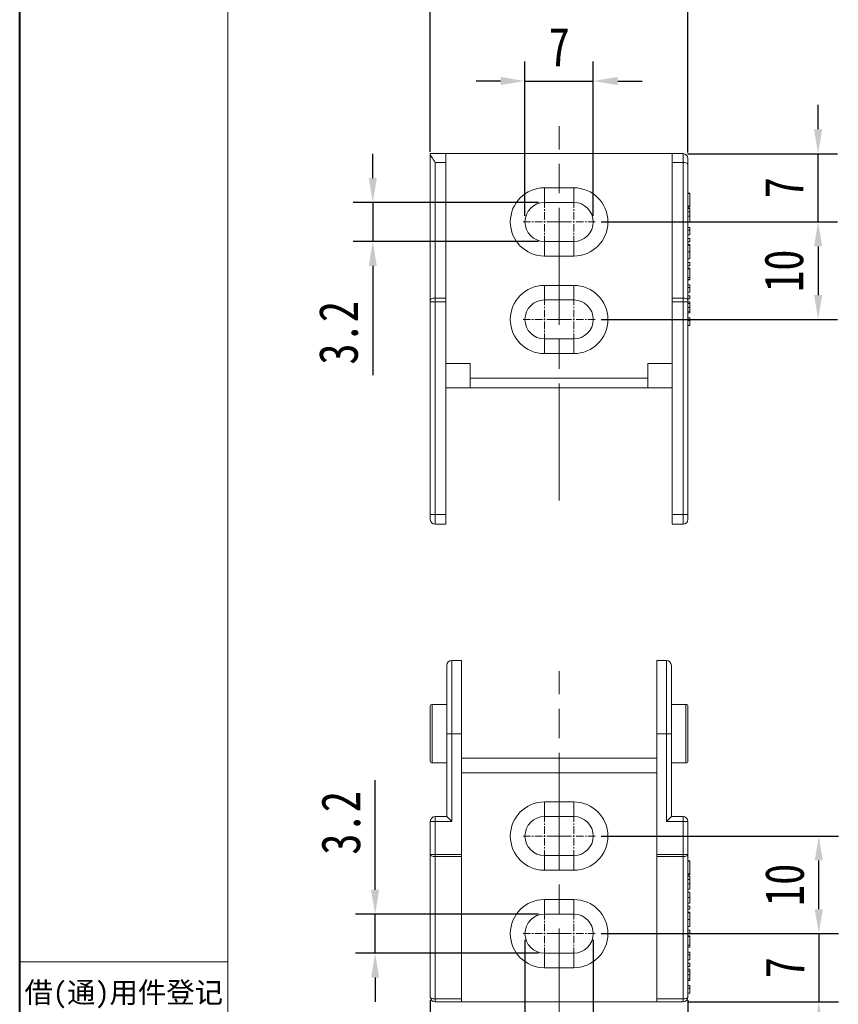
# Model space of a CAD drawing. Header units: millimetres. Extents: x 3188 to 3546, y -304 to -51.
# Tile 4 of 27: x 3188 to 3271, y -216 to -115. Entities that reach past the tile are written whole.
import ezdxf

# ---------------------------------------------------------------- set-up
doc = ezdxf.new("R2010")
doc.units = ezdxf.units.MM
doc.linetypes.add('ACAD_ISO08W100', pattern=[36, 24, -3, 6, -3])
doc.linetypes.add('CENTER', pattern=[0.6, 0.375, -0.075, 0.075, -0.075])
doc.layers.add('中心线', color=1, linetype='CENTER', lineweight=25)
doc.styles.get("Standard").update_dxf_attribs({"font": '仿宋_GB2312.ttf', "width": 0.8})
doc.styles.add('样式 3.5', font='仿宋_GB2312.ttf')
doc.dimstyles.new('副本ISO-10', dxfattribs={"dimtxt": 4, "dimasz": 2.5, "dimexe": 2, "dimexo": 0.625, "dimgap": 1.5, "dimtad": 1, "dimdsep": 46, "dimtxsty": 'Standard', "dimcen": 2.5, "dimadec": 0, "dimazin": 0, "dimtfac": 1, "dimtmove": 0, "dimatfit": 3, "dimfxl": 0, "dimarcsym": 0})

# ---------------------------------------------------------------- blocks, each defined once
blk = doc.blocks.new('*D208')
at = {"color": 0, "lineweight": -2}
for p, q in [((3239.33, -134.75), (3239.33, -118.93)), ((3246.33, -134.75), (3246.33, -118.93)), ((3236.83, -120.93), (3234.33, -120.93)), ((3239.33, -120.93), (3246.33, -120.93)), ((3248.83, -120.93), (3251.33, -120.93))]:
    blk.add_line(p, q, dxfattribs=at)
at = {"color": 0, "lineweight": 9}
for points in [[(3236.83, -120.51), (3236.83, -121.34), (3239.33, -120.93)], [(3248.83, -120.51), (3248.83, -121.34), (3246.33, -120.93)]]:
    blk.add_solid(points, dxfattribs=at)
at = {"layer": 'Defpoints', "color": 0, "lineweight": 9}
for p in [(3246.33, -120.93), (3239.33, -135.38), (3246.33, -135.38)]:
    blk.add_point(p, dxfattribs=at)
at = {"color": 0, "lineweight": 9, "insert": (3242.83, -117.43), "char_height": 4, "attachment_point": 5}
blk.add_mtext('7', dxfattribs=at)
blk = doc.blocks.new('*D209')
at = {"color": 0, "lineweight": -2}
for p, q in [((3229.63, -128.2), (3229.63, -109.51)), ((3256.03, -128.25), (3256.03, -109.51)), ((3232.13, -111.51), (3253.53, -111.51))]:
    blk.add_line(p, q, dxfattribs=at)
at = {"color": 0, "lineweight": 9}
for points in [[(3232.13, -111.09), (3232.13, -111.93), (3229.63, -111.51)], [(3253.53, -111.09), (3253.53, -111.93), (3256.03, -111.51)]]:
    blk.add_solid(points, dxfattribs=at)
at = {"layer": 'Defpoints', "color": 0, "lineweight": 9}
for p in [(3256.03, -111.51), (3229.63, -128.83), (3256.03, -128.88)]:
    blk.add_point(p, dxfattribs=at)
at = {"color": 0, "lineweight": 9, "insert": (3242.83, -108.01), "char_height": 4, "attachment_point": 5}
blk.add_mtext('27', dxfattribs=at)
blk = doc.blocks.new('*D210')
at = {"color": 0, "lineweight": -2}
for p, q in [((3239.33, -208.96), (3239.33, -229.76)), ((3246.33, -208.96), (3246.33, -229.76)), ((3236.83, -227.76), (3234.33, -227.76)), ((3239.33, -227.76), (3246.33, -227.76)), ((3248.83, -227.76), (3251.33, -227.76))]:
    blk.add_line(p, q, dxfattribs=at)
at = {"color": 0, "lineweight": 9}
for points in [[(3236.83, -227.34), (3236.83, -228.18), (3239.33, -227.76)], [(3248.83, -227.34), (3248.83, -228.18), (3246.33, -227.76)]]:
    blk.add_solid(points, dxfattribs=at)
at = {"layer": 'Defpoints', "color": 0, "lineweight": 9}
for p in [(3239.33, -208.34), (3246.33, -208.34), (3246.33, -227.76)]:
    blk.add_point(p, dxfattribs=at)
at = {"color": 0, "lineweight": 9, "insert": (3242.83, -224.26), "char_height": 4, "attachment_point": 5}
blk.add_mtext('7', dxfattribs=at)
blk = doc.blocks.new('*D211')
at = {"color": 0, "lineweight": -2}
for p, q in [((3229.63, -215.15), (3229.63, -242.04)), ((3256.03, -215.15), (3256.03, -242.04)), ((3232.13, -240.04), (3253.53, -240.04))]:
    blk.add_line(p, q, dxfattribs=at)
at = {"color": 0, "lineweight": 9}
for points in [[(3232.13, -239.62), (3232.13, -240.45), (3229.63, -240.04)], [(3253.53, -239.62), (3253.53, -240.45), (3256.03, -240.04)]]:
    blk.add_solid(points, dxfattribs=at)
at = {"layer": 'Defpoints', "color": 0, "lineweight": 9}
for p in [(3229.63, -214.52), (3256.03, -214.52), (3256.03, -240.04)]:
    blk.add_point(p, dxfattribs=at)
at = {"color": 0, "lineweight": 9, "insert": (3242.83, -236.54), "char_height": 4, "attachment_point": 5}
blk.add_mtext('27', dxfattribs=at)
blk = doc.blocks.new('*D212')
at = {"color": 0, "lineweight": -2}
for p, q in [((3247.15, -135.38), (3271.37, -135.38)), ((3269.37, -137.88), (3269.37, -142.88)), ((3247.15, -145.38), (3271.37, -145.38))]:
    blk.add_line(p, q, dxfattribs=at)
at = {"color": 0, "lineweight": 9}
for points in [[(3268.95, -137.88), (3269.79, -137.88), (3269.37, -135.38)], [(3268.95, -142.88), (3269.79, -142.88), (3269.37, -145.38)]]:
    blk.add_solid(points, dxfattribs=at)
at = {"layer": 'Defpoints', "color": 0, "lineweight": 9}
for p in [(3246.53, -135.38), (3246.53, -145.38), (3269.37, -145.38)]:
    blk.add_point(p, dxfattribs=at)
at = {"color": 0, "lineweight": 9, "insert": (3265.87, -140.38), "char_height": 4, "attachment_point": 5, "rotation": 90}
blk.add_mtext('10', dxfattribs=at)
blk = doc.blocks.new('*D213')
at = {"color": 0, "lineweight": -2}
for p, q in [((3269.37, -125.88), (3269.37, -123.38)), ((3255.98, -128.38), (3271.37, -128.38)), ((3269.37, -135.38), (3269.37, -128.38)), ((3247.15, -135.38), (3271.37, -135.38)), ((3269.37, -137.88), (3269.37, -140.38))]:
    blk.add_line(p, q, dxfattribs=at)
at = {"color": 0, "lineweight": 9}
for points in [[(3268.95, -125.88), (3269.79, -125.88), (3269.37, -128.38)], [(3268.95, -137.88), (3269.79, -137.88), (3269.37, -135.38)]]:
    blk.add_solid(points, dxfattribs=at)
at = {"layer": 'Defpoints', "color": 0, "lineweight": 9}
for p in [(3255.35, -128.38), (3269.37, -128.38), (3246.53, -135.38)]:
    blk.add_point(p, dxfattribs=at)
at = {"color": 0, "lineweight": 9, "insert": (3265.87, -131.88), "char_height": 4, "attachment_point": 5, "rotation": 90}
blk.add_mtext('7', dxfattribs=at)
blk = doc.blocks.new('*D214')
at = {"color": 0, "lineweight": -2}
for p, q in [((3247.15, -198.34), (3271.44, -198.34)), ((3269.44, -205.84), (3269.44, -200.84)), ((3247.15, -208.34), (3271.44, -208.34))]:
    blk.add_line(p, q, dxfattribs=at)
at = {"color": 0, "lineweight": 9}
for points in [[(3269.02, -200.84), (3269.85, -200.84), (3269.44, -198.34)], [(3269.02, -205.84), (3269.85, -205.84), (3269.44, -208.34)]]:
    blk.add_solid(points, dxfattribs=at)
at = {"layer": 'Defpoints', "color": 0, "lineweight": 9}
for p in [(3246.53, -198.34), (3269.44, -198.34), (3246.53, -208.34)]:
    blk.add_point(p, dxfattribs=at)
at = {"color": 0, "lineweight": 9, "insert": (3265.94, -203.34), "char_height": 4, "attachment_point": 5, "rotation": 90}
blk.add_mtext('10', dxfattribs=at)
blk = doc.blocks.new('*D215')
at = {"color": 0, "lineweight": -2}
for p, q in [((3269.44, -205.84), (3269.44, -203.34)), ((3247.15, -208.34), (3271.44, -208.34)), ((3269.44, -208.34), (3269.44, -215.34)), ((3256.03, -215.34), (3271.44, -215.34)), ((3269.44, -217.84), (3269.44, -220.34))]:
    blk.add_line(p, q, dxfattribs=at)
at = {"color": 0, "lineweight": 9}
for points in [[(3269.02, -205.84), (3269.85, -205.84), (3269.44, -208.34)], [(3269.02, -217.84), (3269.85, -217.84), (3269.44, -215.34)]]:
    blk.add_solid(points, dxfattribs=at)
at = {"layer": 'Defpoints', "color": 0, "lineweight": 9}
for p in [(3246.53, -208.34), (3255.41, -215.34), (3269.44, -215.34)]:
    blk.add_point(p, dxfattribs=at)
at = {"color": 0, "lineweight": 9, "insert": (3265.94, -211.84), "char_height": 4, "attachment_point": 5, "rotation": 90}
blk.add_mtext('7', dxfattribs=at)
blk = doc.blocks.new('*D216')
at = {"color": 0, "lineweight": -2}
for p, q in [((3223.98, -203.84), (3223.98, -192.61)), ((3240.7, -206.34), (3221.98, -206.34)), ((3223.98, -210.34), (3223.98, -206.34)), ((3240.7, -210.34), (3221.98, -210.34)), ((3223.98, -212.84), (3223.98, -215.34))]:
    blk.add_line(p, q, dxfattribs=at)
at = {"color": 0, "lineweight": 9}
for points in [[(3223.56, -203.84), (3224.39, -203.84), (3223.98, -206.34)], [(3223.56, -212.84), (3224.39, -212.84), (3223.98, -210.34)]]:
    blk.add_solid(points, dxfattribs=at)
at = {"layer": 'Defpoints', "color": 0, "lineweight": 9}
for p in [(3223.98, -206.34), (3241.33, -206.34), (3241.33, -210.34)]:
    blk.add_point(p, dxfattribs=at)
at = {"color": 0, "lineweight": 9, "insert": (3220.48, -196.98), "char_height": 4, "attachment_point": 5, "rotation": 90}
blk.add_mtext('3.2', dxfattribs=at)
blk = doc.blocks.new('*D217')
at = {"color": 0, "lineweight": -2}
for p, q in [((3223.74, -130.88), (3223.74, -128.38)), ((3240.7, -133.38), (3221.74, -133.38)), ((3223.74, -133.38), (3223.74, -137.38)), ((3240.7, -137.38), (3221.74, -137.38)), ((3223.74, -139.88), (3223.74, -151.1))]:
    blk.add_line(p, q, dxfattribs=at)
at = {"color": 0, "lineweight": 9}
for points in [[(3223.32, -130.88), (3224.15, -130.88), (3223.74, -133.38)], [(3223.32, -139.88), (3224.15, -139.88), (3223.74, -137.38)]]:
    blk.add_solid(points, dxfattribs=at)
at = {"layer": 'Defpoints', "color": 0, "lineweight": 9}
for p in [(3241.33, -133.38), (3223.74, -137.38), (3241.33, -137.38)]:
    blk.add_point(p, dxfattribs=at)
at = {"color": 0, "lineweight": 9, "insert": (3220.24, -146.74), "char_height": 4, "attachment_point": 5, "rotation": 90}
blk.add_mtext('3.2', dxfattribs=at)

msp = doc.modelspace()

# ---------------------------------------------------------------- linework, layer by layer
at = {"color": 7, "lineweight": 40}
msp.add_line((3187.559, -304.193), (3187.559, -50.935), dxfattribs=at)
at = {"color": 7, "lineweight": 13}
msp.add_line((3208.877, -299.929), (3208.877, -55.199), dxfattribs=at)
at = {"color": 7, "linetype": 'Continuous', "lineweight": 15}
for p, q in [((3231.229, -128.376), (3229.629, -128.376)), ((3229.629, -128.376), (3229.629, -128.452)), ((3229.629, -143.385), (3229.629, -128.452)), ((3231.229, -129.28), (3231.229, -128.376)), ((3254.429, -128.376), (3231.229, -128.376)), ((3255.529, -128.376), (3254.429, -128.376)), ((3254.429, -128.376), (3254.429, -129.28)), ((3255.529, -129.28), (3255.529, -128.376)), ((3230.129, -143.186), (3230.129, -129.28)), ((3230.129, -129.28), (3231.229, -129.28)), ((3231.229, -143.186), (3231.229, -129.28)), ((3254.429, -129.28), (3255.529, -129.28)), ((3254.429, -129.28), (3254.429, -143.186)), ((3255.529, -129.28), (3255.529, -143.186)), ((3256.029, -143.385), (3256.029, -129.478)), ((3244.329, -131.876), (3241.329, -131.876)), ((3241.329, -133.376), (3241.329, -131.876)), ((3244.329, -133.376), (3244.329, -131.876)), ((3256.029, -132.427), (3256.229, -132.427)), ((3256.229, -132.453), (3256.029, -132.453)), ((3256.229, -132.453), (3256.229, -132.427)), ((3256.229, -133.761), (3256.229, -132.453)), ((3241.329, -133.376), (3244.329, -133.376)), ((3256.229, -133.761), (3256.029, -133.761)), ((3256.229, -133.863), (3256.029, -133.863)), ((3256.229, -133.991), (3256.029, -133.991)), ((3256.229, -133.863), (3256.229, -133.761)), ((3256.229, -134.35), (3256.029, -134.35)), ((3256.229, -134.775), (3256.029, -134.775)), ((3256.229, -135.35), (3256.229, -134.775)), ((3256.229, -135.35), (3256.029, -135.35)), ((3256.229, -135.94), (3256.029, -135.94)), ((3256.029, -136.212), (3256.229, -136.212)), ((3256.229, -135.94), (3256.229, -136.212)), ((3256.229, -136.709), (3256.029, -136.709)), ((3256.029, -137.068), (3256.229, -137.068)), ((3256.229, -137.402), (3256.229, -137.068)), ((3241.329, -138.876), (3241.329, -137.376)), ((3244.329, -137.376), (3241.329, -137.376)), ((3244.329, -137.376), (3244.329, -138.876)), ((3256.229, -137.402), (3256.029, -137.402)), ((3256.229, -137.684), (3256.029, -137.684)), ((3256.229, -137.761), (3256.029, -137.761)), ((3241.329, -138.876), (3244.329, -138.876)), ((3256.229, -138.456), (3256.029, -138.456)), ((3256.229, -139.171), (3256.029, -139.171)), ((3256.229, -139.171), (3256.229, -138.456)), ((3256.029, -139.53), (3256.229, -139.53)), ((3256.229, -139.863), (3256.029, -139.863)), ((3256.229, -140.12), (3256.029, -140.12)), ((3256.229, -140.196), (3256.029, -140.196)), ((3256.229, -139.863), (3256.229, -139.53)), ((3256.229, -141.068), (3256.229, -140.196)), ((3256.229, -141.068), (3256.029, -141.068)), ((3256.229, -141.273), (3256.029, -141.273)), ((3256.229, -141.299), (3256.029, -141.299)), ((3256.229, -141.273), (3256.229, -141.068)), ((3256.229, -141.299), (3256.229, -141.273)), ((3244.329, -141.876), (3241.329, -141.876)), ((3241.329, -143.376), (3241.329, -141.876)), ((3244.329, -143.376), (3244.329, -141.876)), ((3256.229, -141.812), (3256.029, -141.812)), ((3256.029, -142.084), (3256.229, -142.084)), ((3256.229, -141.812), (3256.229, -142.084)), ((3230.129, -143.186), (3230.129, -143.583)), ((3231.229, -143.186), (3230.129, -143.186)), ((3231.229, -143.583), (3231.229, -143.186)), ((3254.429, -143.186), (3254.429, -143.583)), ((3255.529, -143.186), (3254.429, -143.186)), ((3255.529, -143.583), (3255.529, -143.186)), ((3256.229, -142.581), (3256.029, -142.581)), ((3256.029, -142.94), (3256.229, -142.94)), ((3256.229, -143.273), (3256.029, -143.273)), ((3256.229, -143.273), (3256.229, -142.94)), ((3229.629, -143.583), (3230.129, -143.583)), ((3229.629, -165.376), (3229.629, -143.583)), ((3230.129, -165.376), (3230.129, -143.583)), ((3230.129, -143.583), (3231.229, -143.583)), ((3231.229, -165.376), (3231.229, -143.583)), ((3241.329, -143.376), (3244.329, -143.376)), ((3254.429, -143.583), (3255.529, -143.583)), ((3254.429, -143.583), (3254.429, -165.376)), ((3255.529, -143.583), (3256.029, -143.583)), ((3255.529, -143.583), (3255.529, -165.376)), ((3256.229, -143.555), (3256.029, -143.555)), ((3256.029, -165.376), (3256.029, -143.583)), ((3256.229, -143.729), (3256.029, -143.729)), ((3256.229, -144.132), (3256.029, -144.132)), ((3256.229, -144.535), (3256.029, -144.535)), ((3256.029, -144.709), (3256.229, -144.709)), ((3256.229, -145.222), (3256.029, -145.222)), ((3256.229, -145.222), (3256.229, -145.495)), ((3256.029, -145.495), (3256.229, -145.495)), ((3256.229, -145.991), (3256.029, -145.991)), ((3241.329, -148.876), (3241.329, -147.376)), ((3244.329, -147.376), (3241.329, -147.376)), ((3244.329, -147.376), (3244.329, -148.876)), ((3241.329, -148.876), (3244.329, -148.876)), ((3233.729, -149.876), (3231.229, -149.876)), ((3233.729, -149.876), (3233.729, -151.376)), ((3254.429, -149.876), (3251.929, -149.876)), ((3251.929, -151.376), (3251.929, -149.876)), ((3251.929, -151.376), (3233.729, -151.376)), ((3233.729, -151.376), (3233.729, -152.376)), ((3251.929, -151.376), (3251.929, -152.376)), ((3231.229, -152.376), (3233.729, -152.376)), ((3233.729, -152.376), (3251.929, -152.376)), ((3251.929, -152.376), (3254.429, -152.376)), ((3229.629, -165.376), (3230.129, -165.376)), ((3230.129, -165.376), (3230.129, -166.376)), ((3231.229, -165.376), (3230.129, -165.376)), ((3231.229, -166.376), (3231.229, -165.376)), ((3255.529, -165.376), (3254.429, -165.376)), ((3254.429, -165.376), (3254.429, -166.376)), ((3255.529, -166.376), (3255.529, -165.376)), ((3255.529, -165.376), (3256.029, -165.376)), ((3230.129, -166.376), (3231.229, -166.376)), ((3254.429, -166.376), (3255.529, -166.376)), ((3232.829, -180.338), (3231.829, -180.338)), ((3231.829, -180.338), (3231.829, -187.838)), ((3232.829, -187.838), (3232.829, -180.338)), ((3253.829, -180.338), (3252.829, -180.338)), ((3252.829, -180.338), (3252.829, -187.838)), ((3253.829, -187.838), (3253.829, -180.338)), ((3231.329, -184.838), (3229.829, -184.838)), ((3229.829, -184.838), (3229.829, -190.838)), ((3255.829, -184.838), (3254.329, -184.838)), ((3255.829, -190.838), (3255.829, -184.838)), ((3231.329, -187.838), (3231.829, -187.838)), ((3231.329, -187.838), (3231.329, -196.338)), ((3231.829, -187.838), (3232.829, -187.838)), ((3231.829, -196.838), (3231.829, -187.838)), ((3232.829, -200.235), (3232.829, -187.838)), ((3252.829, -187.838), (3253.829, -187.838)), ((3252.829, -187.838), (3252.829, -200.235)), ((3254.329, -187.838), (3253.829, -187.838)), ((3253.829, -187.838), (3253.829, -196.838)), ((3254.329, -196.338), (3254.329, -187.838)), ((3252.829, -190.338), (3232.829, -190.338)), ((3229.829, -190.838), (3231.329, -190.838)), ((3254.329, -190.838), (3255.829, -190.838)), ((3232.829, -191.838), (3252.829, -191.838)), ((3244.329, -194.838), (3241.329, -194.838)), ((3241.329, -196.338), (3241.329, -194.838)), ((3244.329, -194.838), (3244.329, -196.338)), ((3231.329, -196.338), (3230.129, -196.338)), ((3230.129, -196.338), (3230.129, -196.838)), ((3231.329, -196.338), (3231.829, -196.838)), ((3241.329, -196.338), (3244.329, -196.338)), ((3254.329, -196.338), (3253.829, -196.838)), ((3255.529, -196.338), (3254.329, -196.338)), ((3255.529, -196.838), (3255.529, -196.338)), ((3229.629, -196.838), (3229.629, -200.235)), ((3230.129, -196.838), (3229.629, -196.838)), ((3230.129, -200.235), (3230.129, -196.838)), ((3230.129, -196.838), (3231.829, -196.838)), ((3253.829, -196.838), (3255.529, -196.838)), ((3255.529, -196.838), (3255.529, -200.235)), ((3256.029, -196.838), (3255.529, -196.838)), ((3256.029, -196.838), (3256.029, -200.235)), ((3229.629, -200.235), (3230.129, -200.235)), ((3229.629, -200.235), (3229.629, -214.838)), ((3232.829, -200.235), (3230.129, -200.235)), ((3230.129, -200.235), (3230.129, -200.433)), ((3230.129, -200.433), (3232.829, -200.433)), ((3230.129, -215.037), (3230.129, -200.433)), ((3232.829, -200.433), (3232.829, -200.235)), ((3232.829, -215.037), (3232.829, -200.433)), ((3241.329, -200.338), (3241.329, -201.838)), ((3244.329, -200.338), (3241.329, -200.338)), ((3244.329, -200.338), (3244.329, -201.838)), ((3255.529, -200.235), (3252.829, -200.235)), ((3252.829, -200.235), (3252.829, -200.433)), ((3252.829, -200.433), (3255.529, -200.433)), ((3252.829, -200.433), (3252.829, -215.037)), ((3255.529, -200.433), (3255.529, -200.235)), ((3255.529, -200.235), (3256.029, -200.235)), ((3255.529, -200.433), (3255.529, -215.037)), ((3256.029, -200.235), (3256.029, -214.838)), ((3256.029, -200.869), (3256.229, -200.869)), ((3256.229, -200.895), (3256.229, -200.869)), ((3241.329, -201.838), (3244.329, -201.838)), ((3256.029, -200.895), (3256.229, -200.895)), ((3256.229, -202.203), (3256.229, -200.895)), ((3256.029, -202.203), (3256.229, -202.203)), ((3256.029, -202.305), (3256.229, -202.305)), ((3256.029, -202.434), (3256.229, -202.434)), ((3256.029, -202.792), (3256.229, -202.792)), ((3256.229, -202.305), (3256.229, -202.203)), ((3256.029, -203.218), (3256.229, -203.218)), ((3256.029, -203.793), (3256.229, -203.793)), ((3256.229, -203.218), (3256.229, -203.793)), ((3244.329, -204.838), (3241.329, -204.838)), ((3241.329, -206.338), (3241.329, -204.838)), ((3244.329, -204.838), (3244.329, -206.338)), ((3256.029, -204.075), (3256.229, -204.075)), ((3256.029, -204.625), (3256.229, -204.625)), ((3256.029, -205.203), (3256.229, -205.203)), ((3256.029, -205.228), (3256.229, -205.228)), ((3256.029, -205.51), (3256.229, -205.51)), ((3256.029, -205.844), (3256.229, -205.844)), ((3256.229, -205.844), (3256.229, -205.51)), ((3241.329, -206.338), (3244.329, -206.338)), ((3256.029, -206.126), (3256.229, -206.126)), ((3256.029, -206.203), (3256.229, -206.203)), ((3256.029, -206.898), (3256.229, -206.898)), ((3256.229, -206.898), (3256.229, -207.613)), ((3256.029, -207.613), (3256.229, -207.613)), ((3256.029, -207.972), (3256.229, -207.972)), ((3256.029, -208.305), (3256.229, -208.305)), ((3256.029, -208.562), (3256.229, -208.562)), ((3256.029, -208.639), (3256.229, -208.639)), ((3256.229, -208.305), (3256.229, -207.972)), ((3256.229, -209.51), (3256.229, -208.639)), ((3256.029, -209.51), (3256.229, -209.51)), ((3256.029, -209.716), (3256.229, -209.716)), ((3256.029, -209.741), (3256.229, -209.741)), ((3256.229, -209.716), (3256.229, -209.51)), ((3256.229, -209.741), (3256.229, -209.716)), ((3241.329, -210.338), (3241.329, -211.838)), ((3244.329, -210.338), (3241.329, -210.338)), ((3244.329, -210.338), (3244.329, -211.838)), ((3256.229, -210.254), (3256.029, -210.254)), ((3256.029, -210.527), (3256.229, -210.527)), ((3256.229, -210.254), (3256.229, -210.527)), ((3241.329, -211.838), (3244.329, -211.838)), ((3256.029, -211.023), (3256.229, -211.023)), ((3256.029, -211.382), (3256.229, -211.382)), ((3256.029, -211.716), (3256.229, -211.716)), ((3256.229, -211.716), (3256.229, -211.382)), ((3256.029, -211.998), (3256.229, -211.998)), ((3256.029, -212.171), (3256.229, -212.171)), ((3256.029, -212.575), (3256.229, -212.575)), ((3256.229, -212.977), (3256.029, -212.977)), ((3256.029, -213.152), (3256.229, -213.152)), ((3256.229, -213.664), (3256.029, -213.664)), ((3256.029, -213.937), (3256.229, -213.937)), ((3256.229, -213.664), (3256.229, -213.937)), ((3256.029, -214.434), (3256.229, -214.434)), ((3232.829, -215.037), (3230.129, -215.037)), ((3230.129, -215.037), (3230.129, -215.338)), ((3230.129, -215.338), (3232.829, -215.338)), ((3232.829, -215.338), (3232.829, -215.037)), ((3232.829, -215.338), (3252.829, -215.338)), ((3255.529, -215.037), (3252.829, -215.037)), ((3252.829, -215.037), (3252.829, -215.338)), ((3252.829, -215.338), (3255.529, -215.338)), ((3255.529, -215.338), (3255.529, -215.037))]:
    msp.add_line(p, q, dxfattribs=at)
at = {"color": 1, "linetype": 'CENTER', "lineweight": 9, "ltscale": 2.032}
for p, q in [((3241.329, -137.576), (3241.329, -133.176)), ((3244.329, -137.576), (3244.329, -133.176)), ((3239.129, -135.376), (3243.529, -135.376)), ((3242.129, -135.376), (3246.529, -135.376)), ((3241.329, -147.576), (3241.329, -143.176)), ((3244.329, -147.576), (3244.329, -143.176)), ((3239.129, -145.376), (3243.529, -145.376)), ((3242.129, -145.376), (3246.529, -145.376)), ((3241.329, -200.538), (3241.329, -196.138)), ((3244.329, -200.538), (3244.329, -196.138)), ((3239.129, -198.338), (3243.529, -198.338)), ((3242.129, -198.338), (3246.529, -198.338)), ((3241.329, -210.538), (3241.329, -206.138)), ((3244.329, -210.538), (3244.329, -206.138)), ((3239.129, -208.338), (3243.529, -208.338)), ((3242.129, -208.338), (3246.529, -208.338))]:
    msp.add_line(p, q, dxfattribs=at)
at = {"color": 7, "lineweight": 15}
msp.add_line((3187.559, -211.246), (3208.877, -211.246), dxfattribs=at)
at = {"color": 7, "linetype": 'Continuous', "lineweight": 15, "flags": 128}
for points in [[(3256.029, -129.478), (3256.019, -129.44), (3255.991, -129.402), (3255.945, -129.368), (3255.883, -129.338), (3255.807, -129.313), (3255.72, -129.295), (3255.627, -129.283), (3255.529, -129.28)], [(3229.629, -143.385), (3229.639, -143.346), (3229.667, -143.308), (3229.713, -143.274), (3229.775, -143.244), (3229.851, -143.219), (3229.938, -143.201), (3230.031, -143.19), (3230.129, -143.186)], [(3255.529, -143.186), (3255.627, -143.19), (3255.72, -143.201), (3255.807, -143.219), (3255.883, -143.244), (3255.945, -143.274), (3255.991, -143.308), (3256.019, -143.346), (3256.029, -143.385)], [(3230.129, -200.433), (3230.031, -200.43), (3229.938, -200.418), (3229.851, -200.4), (3229.775, -200.375), (3229.713, -200.345), (3229.667, -200.311), (3229.639, -200.273), (3229.629, -200.235)], [(3256.029, -200.235), (3256.019, -200.273), (3255.991, -200.311), (3255.945, -200.345), (3255.883, -200.375), (3255.807, -200.4), (3255.72, -200.418), (3255.627, -200.43), (3255.529, -200.433)], [(3229.629, -214.838), (3229.639, -214.877), (3229.667, -214.914), (3229.713, -214.949), (3229.775, -214.979), (3229.851, -215.004), (3229.938, -215.022), (3230.031, -215.033), (3230.129, -215.037)], [(3255.529, -215.037), (3255.627, -215.033), (3255.72, -215.022), (3255.807, -215.004), (3255.883, -214.979), (3255.945, -214.949), (3255.991, -214.914), (3256.019, -214.877), (3256.029, -214.838)]]:
    msp.add_lwpolyline(points, dxfattribs=at)
at = {"color": 7, "linetype": 'Continuous', "lineweight": 15}
for centre, radius, start, end in [((3255.529, -128.876), 0.5, 0, 90), ((3241.329, -135.376), 3.5, 90, 270), ((3244.329, -135.376), 3.5, 270, 90), ((3241.329, -135.376), 2, 90, 270), ((3244.329, -135.376), 2, 270, 90), ((3241.329, -145.376), 3.5, 90, 270), ((3244.329, -145.376), 3.5, 270, 90), ((3241.329, -145.376), 2, 90, 270), ((3244.329, -145.376), 2, 270, 90), ((3230.129, -165.876), 0.5, 180, 270), ((3255.529, -165.876), 0.5, 270, 0), ((3231.829, -180.838), 0.5, 90, 180), ((3253.829, -180.838), 0.5, 0, 90), ((3229.829, -185.038), 0.2, 90, 180), ((3255.829, -185.038), 0.2, 0, 90), ((3229.829, -190.638), 0.2, 180, 270), ((3255.829, -190.638), 0.2, 270, 0), ((3241.329, -198.338), 3.5, 90, 270), ((3244.329, -198.338), 3.5, 270, 90), ((3230.129, -196.838), 0.5, 90, 180), ((3241.329, -198.338), 2, 90, 270), ((3244.329, -198.338), 2, 270, 90), ((3255.529, -196.838), 0.5, 0, 90), ((3241.329, -208.338), 3.5, 90, 270), ((3244.329, -208.338), 3.5, 270, 90), ((3241.329, -208.338), 2, 90, 270), ((3244.329, -208.338), 2, 270, 90), ((3230.129, -214.838), 0.5, 180, 270), ((3255.529, -214.838), 0.5, 270, 0)]:
    msp.add_arc(centre, radius, start, end, dxfattribs=at)
for points, knots in [([(3230.129, -129.28), (3230.072, -129.189), (3230.015, -129.102), (3229.906, -128.939), (3229.853, -128.861), (3229.757, -128.717), (3229.715, -128.652), (3229.65, -128.537), (3229.629, -128.489), (3229.629, -128.452)], [0, 0, 0, 0, 0.25, 0.25, 0.5, 0.5, 0.75, 0.75, 1, 1, 1, 1]), ([(3256.029, -128.876), (3256.029, -128.876), (3256.029, -128.933), (3256.029, -129.147), (3256.029, -129.299), (3256.029, -129.478)], [0, 0, 0, 0, 0.5, 0.5, 1, 1, 1, 1]), ([(3256.229, -134.35), (3256.229, -134.337), (3256.229, -134.312), (3256.229, -134.276), (3256.229, -134.242), (3256.229, -134.209), (3256.229, -134.178), (3256.229, -134.148), (3256.229, -134.12), (3256.229, -134.094), (3256.229, -134.069), (3256.229, -134.049), (3256.229, -134.03), (3256.229, -134.016), (3256.229, -134.005), (3256.229, -133.997), (3256.229, -133.992), (3256.229, -133.992), (3256.229, -133.991)], [0, 0, 0, 0, 0.0531531, 0.10660211, 0.15962592, 0.21390726, 0.26871604, 0.32527413, 0.38354155, 0.44429487, 0.50639618, 0.56972005, 0.63495238, 0.7021433, 0.77189994, 0.84458669, 0.92052582, 1, 1, 1, 1]), ([(3256.229, -134.775), (3256.229, -134.749), (3256.229, -134.7), (3256.229, -134.629), (3256.229, -134.565), (3256.229, -134.508), (3256.229, -134.458), (3256.229, -134.416), (3256.229, -134.38), (3256.229, -134.359), (3256.229, -134.35)], [0, 0, 0, 0, 0.18255656, 0.34830187, 0.49819518, 0.63040817, 0.74694976, 0.8478571, 0.93142876, 1, 1, 1, 1]), ([(3256.229, -136.709), (3256.229, -136.687), (3256.229, -136.639), (3256.229, -136.569), (3256.229, -136.496), (3256.229, -136.435), (3256.229, -136.387), (3256.229, -136.353), (3256.229, -136.321), (3256.229, -136.294), (3256.229, -136.269), (3256.229, -136.247), (3256.229, -136.228), (3256.229, -136.218), (3256.229, -136.212)], [0, 0, 0, 0, 0.1004267, 0.2108315, 0.3329634, 0.4674178, 0.5371338, 0.6053531, 0.6722996, 0.7387814, 0.8042584, 0.8690499, 0.9341999, 1, 1, 1, 1]), ([(3256.229, -137.761), (3256.229, -137.754), (3256.229, -137.718), (3256.229, -137.692), (3256.229, -137.686), (3256.229, -137.684)], [0, 0, 0, 0, 0.097673, 0.5875395, 1, 1, 1, 1]), ([(3256.229, -138.456), (3256.229, -138.439), (3256.229, -138.406), (3256.229, -138.358), (3256.229, -138.313), (3256.229, -138.272), (3256.229, -138.234), (3256.229, -138.199), (3256.229, -138.168), (3256.229, -138.132), (3256.229, -138.089), (3256.229, -138.04), (3256.229, -137.995), (3256.229, -137.952), (3256.229, -137.912), (3256.229, -137.876), (3256.229, -137.844), (3256.229, -137.814), (3256.229, -137.79), (3256.229, -137.773), (3256.229, -137.763), (3256.229, -137.761), (3256.229, -137.761)], [0, 0, 0, 0, 0.0521342, 0.1010152, 0.1466603, 0.1886601, 0.2270834, 0.2622612, 0.2942895, 0.322814, 0.3760579, 0.4282557, 0.4799874, 0.5321772, 0.5853213, 0.639214, 0.6951798, 0.7537851, 0.8135826, 0.8740107, 0.9355446, 1, 1, 1, 1]), ([(3256.229, -140.166), (3256.229, -140.153), (3256.229, -140.121), (3256.229, -140.12), (3256.229, -140.12)], [0, 0, 0, 0, 0.4023306, 1, 1, 1, 1]), ([(3256.229, -142.581), (3256.229, -142.558), (3256.229, -142.511), (3256.229, -142.441), (3256.229, -142.368), (3256.229, -142.307), (3256.229, -142.259), (3256.229, -142.225), (3256.229, -142.193), (3256.229, -142.165), (3256.229, -142.14), (3256.229, -142.119), (3256.229, -142.1), (3256.229, -142.089), (3256.229, -142.084)], [0, 0, 0, 0, 0.1004267, 0.2108315, 0.3329634, 0.4674178, 0.5371338, 0.6053531, 0.6722996, 0.7387814, 0.8042584, 0.8690499, 0.9341999, 1, 1, 1, 1]), ([(3229.629, -143.583), (3229.629, -143.561), (3229.629, -143.515), (3229.629, -143.448), (3229.629, -143.406), (3229.629, -143.385)], [0, 0, 0, 0, 0.3343832, 0.6656168, 1, 1, 1, 1]), ([(3256.229, -143.729), (3256.229, -143.715), (3256.229, -143.686), (3256.229, -143.651), (3256.229, -143.621), (3256.229, -143.597), (3256.229, -143.578), (3256.229, -143.565), (3256.229, -143.557), (3256.229, -143.556), (3256.229, -143.555)], [0, 0, 0, 0, 0.092469, 0.1921195, 0.3009583, 0.4188577, 0.5474991, 0.6870626, 0.8374524, 1, 1, 1, 1]), ([(3256.229, -144.132), (3256.229, -144.111), (3256.229, -144.07), (3256.229, -144.011), (3256.229, -143.955), (3256.229, -143.902), (3256.229, -143.853), (3256.229, -143.808), (3256.229, -143.765), (3256.229, -143.741), (3256.229, -143.729)], [0, 0, 0, 0, 0.1334462, 0.2598829, 0.3826649, 0.503602, 0.6231246, 0.7452269, 0.8700778, 1, 1, 1, 1]), ([(3256.229, -144.535), (3256.229, -144.522), (3256.229, -144.499), (3256.229, -144.456), (3256.229, -144.411), (3256.229, -144.362), (3256.229, -144.31), (3256.229, -144.254), (3256.229, -144.194), (3256.229, -144.153), (3256.229, -144.132)], [0, 0, 0, 0, 0.12937015, 0.25424038, 0.37522688, 0.49491005, 0.61566474, 0.73882432, 0.86588998, 1, 1, 1, 1]), ([(3256.229, -144.709), (3256.229, -144.709), (3256.229, -144.708), (3256.229, -144.7), (3256.229, -144.686), (3256.229, -144.667), (3256.229, -144.643), (3256.229, -144.613), (3256.229, -144.578), (3256.229, -144.549), (3256.229, -144.535)], [0, 0, 0, 0, 0.1613525, 0.3114873, 0.4507821, 0.5792275, 0.6973014, 0.8063014, 0.9067357, 1, 1, 1, 1]), ([(3256.229, -145.991), (3256.229, -145.969), (3256.229, -145.921), (3256.229, -145.851), (3256.229, -145.778), (3256.229, -145.717), (3256.229, -145.669), (3256.229, -145.635), (3256.229, -145.603), (3256.229, -145.576), (3256.229, -145.551), (3256.229, -145.529), (3256.229, -145.51), (3256.229, -145.5), (3256.229, -145.495)], [0, 0, 0, 0, 0.1004267, 0.2108315, 0.3329634, 0.4674178, 0.5371338, 0.6053531, 0.6722996, 0.7387814, 0.8042584, 0.8690499, 0.9341999, 1, 1, 1, 1]), ([(3229.629, -165.876), (3229.629, -165.875), (3229.629, -165.874), (3229.629, -165.861), (3229.629, -165.838), (3229.629, -165.797), (3229.629, -165.732), (3229.629, -165.653), (3229.629, -165.564), (3229.629, -165.47), (3229.629, -165.408), (3229.629, -165.376)], [0, 0, 0, 0, 0.0795968, 0.1592228, 0.2401291, 0.3686016, 0.5000689, 0.6285428, 0.7600114, 0.8792821, 1, 1, 1, 1]), ([(3254.329, -183.152), (3254.329, -182.957), (3254.329, -182.566), (3254.329, -182.063), (3254.329, -181.631), (3254.329, -181.286), (3254.329, -181.031), (3254.329, -180.886), (3254.329, -180.825), (3254.329, -180.841), (3254.329, -180.842)], [0, 0, 0, 0, 0.1388327, 0.2777092, 0.4204876, 0.5633543, 0.7061327, 0.8489995, 0.9878324, 1, 1, 1, 1]), ([(3229.629, -190.638), (3229.629, -190.638), (3229.629, -189.384), (3229.629, -186.293), (3229.629, -185.038), (3229.629, -185.038)], [0, 0, 0, 0, 0.5, 0.5, 1, 1, 1, 1]), ([(3256.029, -185.038), (3256.029, -185.038), (3256.029, -186.293), (3256.029, -189.384), (3256.029, -190.638), (3256.029, -190.638)], [0, 0, 0, 0, 0.5, 0.5, 1, 1, 1, 1]), ([(3256.229, -202.434), (3256.229, -202.434), (3256.229, -202.434), (3256.229, -202.439), (3256.229, -202.447), (3256.229, -202.458), (3256.229, -202.473), (3256.229, -202.491), (3256.229, -202.512), (3256.229, -202.536), (3256.229, -202.562), (3256.229, -202.59), (3256.229, -202.62), (3256.229, -202.651), (3256.229, -202.684), (3256.229, -202.718), (3256.229, -202.754), (3256.229, -202.779), (3256.229, -202.792)], [0, 0, 0, 0, 0.0794742, 0.1554133, 0.2281001, 0.2978567, 0.3650476, 0.4302799, 0.4936038, 0.5557051, 0.6164584, 0.6747259, 0.731284, 0.7860927, 0.8403741, 0.8933979, 0.9468469, 1, 1, 1, 1]), ([(3256.229, -202.792), (3256.229, -202.801), (3256.229, -202.822), (3256.229, -202.858), (3256.229, -202.901), (3256.229, -202.95), (3256.229, -203.007), (3256.229, -203.071), (3256.229, -203.142), (3256.229, -203.192), (3256.229, -203.218)], [0, 0, 0, 0, 0.06857124, 0.1521429, 0.25305024, 0.36959183, 0.50180482, 0.65169813, 0.81744344, 1, 1, 1, 1]), ([(3256.229, -204.625), (3256.229, -204.605), (3256.229, -204.564), (3256.229, -204.505), (3256.229, -204.449), (3256.229, -204.396), (3256.229, -204.347), (3256.229, -204.301), (3256.229, -204.259), (3256.229, -204.221), (3256.229, -204.187), (3256.229, -204.156), (3256.229, -204.131), (3256.229, -204.111), (3256.229, -204.095), (3256.229, -204.083), (3256.229, -204.076), (3256.229, -204.075), (3256.229, -204.075)], [0, 0, 0, 0, 0.07180264, 0.13991782, 0.20541917, 0.26869135, 0.3298227, 0.390244, 0.45095694, 0.51179518, 0.57245757, 0.63217987, 0.69128264, 0.75040689, 0.81033251, 0.87159348, 0.9346312, 1, 1, 1, 1]), ([(3256.229, -205.203), (3256.229, -205.2), (3256.229, -205.195), (3256.229, -205.181), (3256.229, -205.164), (3256.229, -205.143), (3256.229, -205.118), (3256.229, -205.088), (3256.229, -205.055), (3256.229, -205.018), (3256.229, -204.977), (3256.229, -204.934), (3256.229, -204.889), (3256.229, -204.841), (3256.229, -204.79), (3256.229, -204.737), (3256.229, -204.682), (3256.229, -204.645), (3256.229, -204.625)], [0, 0, 0, 0, 0.0836347, 0.1620569, 0.23546846, 0.30397921, 0.36892343, 0.43015642, 0.48820895, 0.54512324, 0.6008185, 0.65603122, 0.71080402, 0.76589878, 0.82195649, 0.8792175, 0.93874307, 1, 1, 1, 1]), ([(3256.229, -206.126), (3256.229, -206.129), (3256.229, -206.134), (3256.229, -206.186), (3256.229, -206.203)], [0, 0, 0, 0, 0.6671151, 1, 1, 1, 1]), ([(3256.229, -206.203), (3256.229, -206.204), (3256.229, -206.205), (3256.229, -206.215), (3256.229, -206.232), (3256.229, -206.257), (3256.229, -206.286), (3256.229, -206.318), (3256.229, -206.355), (3256.229, -206.394), (3256.229, -206.437), (3256.229, -206.483), (3256.229, -206.531), (3256.229, -206.574), (3256.229, -206.611), (3256.229, -206.642), (3256.229, -206.676), (3256.229, -206.714), (3256.229, -206.755), (3256.229, -206.8), (3256.229, -206.848), (3256.229, -206.881), (3256.229, -206.898)], [0, 0, 0, 0, 0.0644554, 0.1259893, 0.1864174, 0.2462149, 0.3048202, 0.360786, 0.4146787, 0.4678228, 0.5200126, 0.5717443, 0.6239421, 0.677186, 0.7057105, 0.7377388, 0.7729166, 0.8113399, 0.8533397, 0.8989848, 0.9478658, 1, 1, 1, 1]), ([(3256.229, -208.609), (3256.229, -208.596), (3256.229, -208.564), (3256.229, -208.563), (3256.229, -208.562)], [0, 0, 0, 0, 0.408388, 1, 1, 1, 1]), ([(3256.229, -210.527), (3256.229, -210.532), (3256.229, -210.542), (3256.229, -210.561), (3256.229, -210.583), (3256.229, -210.608), (3256.229, -210.635), (3256.229, -210.667), (3256.229, -210.701), (3256.229, -210.749), (3256.229, -210.81), (3256.229, -210.883), (3256.229, -210.953), (3256.229, -211.001), (3256.229, -211.023)], [0, 0, 0, 0, 0.0658001, 0.1309501, 0.1957416, 0.2612186, 0.3277004, 0.3946469, 0.4628662, 0.5325822, 0.6670366, 0.7891685, 0.8995733, 1, 1, 1, 1]), ([(3256.229, -212.171), (3256.229, -212.157), (3256.229, -212.128), (3256.229, -212.093), (3256.229, -212.063), (3256.229, -212.039), (3256.229, -212.021), (3256.229, -212.007), (3256.229, -211.999), (3256.229, -211.998), (3256.229, -211.998)], [0, 0, 0, 0, 0.092469, 0.1921195, 0.3009583, 0.4188577, 0.5474991, 0.6870626, 0.8374524, 1, 1, 1, 1]), ([(3256.229, -212.575), (3256.229, -212.554), (3256.229, -212.513), (3256.229, -212.453), (3256.229, -212.397), (3256.229, -212.344), (3256.229, -212.295), (3256.229, -212.25), (3256.229, -212.208), (3256.229, -212.183), (3256.229, -212.171)], [0, 0, 0, 0, 0.1334462, 0.2598829, 0.3826649, 0.503602, 0.6231246, 0.7452269, 0.8700778, 1, 1, 1, 1]), ([(3256.229, -212.977), (3256.229, -212.965), (3256.229, -212.941), (3256.229, -212.899), (3256.229, -212.854), (3256.229, -212.805), (3256.229, -212.752), (3256.229, -212.696), (3256.229, -212.637), (3256.229, -212.596), (3256.229, -212.575)], [0, 0, 0, 0, 0.12937015, 0.25424038, 0.37522688, 0.49491005, 0.61566474, 0.73882432, 0.86588998, 1, 1, 1, 1]), ([(3256.229, -213.152), (3256.229, -213.151), (3256.229, -213.15), (3256.229, -213.142), (3256.229, -213.129), (3256.229, -213.11), (3256.229, -213.085), (3256.229, -213.056), (3256.229, -213.02), (3256.229, -212.991), (3256.229, -212.977)], [0, 0, 0, 0, 0.1613525, 0.3114873, 0.4507821, 0.5792275, 0.6973014, 0.8063014, 0.9067357, 1, 1, 1, 1]), ([(3256.229, -213.937), (3256.229, -213.942), (3256.229, -213.952), (3256.229, -213.971), (3256.229, -213.993), (3256.229, -214.018), (3256.229, -214.046), (3256.229, -214.077), (3256.229, -214.111), (3256.229, -214.16), (3256.229, -214.22), (3256.229, -214.294), (3256.229, -214.363), (3256.229, -214.411), (3256.229, -214.434)], [0, 0, 0, 0, 0.0658001, 0.1309501, 0.1957416, 0.2612186, 0.3277004, 0.3946469, 0.4628662, 0.5325822, 0.6670366, 0.7891685, 0.8995733, 1, 1, 1, 1])]:
    msp.add_open_spline(points, degree=3, knots=knots, dxfattribs=at)
for points in [[(3256.029, -143.385), (3256.029, -143.447), (3256.029, -143.515), (3256.029, -143.583)], [(3256.029, -165.376), (3256.029, -165.652), (3256.029, -165.876), (3256.029, -165.876)], [(3231.329, -183.152), (3231.329, -181.679), (3231.329, -180.838), (3231.329, -180.838)], [(3231.329, -187.838), (3231.329, -186.107), (3231.329, -184.438), (3231.329, -183.152)], [(3254.329, -183.152), (3254.329, -184.438), (3254.329, -186.107), (3254.329, -187.838)]]:
    msp.add_open_spline(points, degree=3, dxfattribs=at)
at = {"layer": '中心线', "linetype": 'ACAD_ISO08W100', "lineweight": 13, "ltscale": 0.5}
for p, q in [((3242.829, -163.933), (3242.829, -125.555)), ((3242.829, -219.798), (3242.829, -181.42))]:
    msp.add_line(p, q, dxfattribs=at)

# ---------------------------------------------------------------- texts
at = {"color": 7, "linetype": 'CENTER', "lineweight": 18, "insert": (3198.218, -214.657), "char_height": 2.1318, "width": 21.31797, "attachment_point": 5, "style": '样式 3.5'}
msp.add_mtext('{\\fSimSun|b0|i0|c134|p2;借}({\\fSimSun|b0|i0|c134|p2;通}){\\fSimSun|b0|i0|c134|p2;用件登记}', dxfattribs=at)

# ---------------------------------------------------------------- dimensions: what is measured, and where the dimension line sits
at = {"color": 5, "lineweight": 9}
for base, p1, p2, picture, middle in [((3256.029, -111.51), (3229.629, -128.827), (3256.029, -128.876), '*D209', (3242.829, -108.01)), ((3256.029, -240.035), (3229.629, -214.522), (3256.029, -214.522), '*D211', (3242.829, -236.535))]:
    dim = msp.add_linear_dim(base=base, p1=p1, p2=p2, text='27', dimstyle='副本ISO-10', dxfattribs=at)
    dim.commit()
    dim.dimension.update_dxf_attribs({"geometry": picture, "text_midpoint": middle})
for base, p1, p2, picture, middle in [((3246.329, -120.926), (3239.329, -135.376), (3246.329, -135.376), '*D208', (3242.829, -117.426)), ((3246.329, -227.762), (3239.329, -208.338), (3246.329, -208.338), '*D210', (3242.829, -224.262))]:
    dim = msp.add_linear_dim(base=base, p1=p1, p2=p2, dimstyle='副本ISO-10', dxfattribs=at)
    dim.commit()
    dim.dimension.update_dxf_attribs({"geometry": picture, "text_midpoint": middle})
for base, p1, p2, picture, middle in [((3269.37, -128.376), (3246.529, -135.376), (3255.352, -128.376), '*D213', (3265.87, -131.876)), ((3269.37, -145.376), (3246.529, -135.376), (3246.529, -145.376), '*D212', (3265.87, -140.376)), ((3269.436, -198.338), (3246.529, -208.338), (3246.529, -198.338), '*D214', (3265.936, -203.338)), ((3269.436, -215.338), (3246.529, -208.338), (3255.408, -215.338), '*D215', (3265.936, -211.838))]:
    dim = msp.add_linear_dim(base=base, p1=p1, p2=p2, angle=90, dimstyle='副本ISO-10', dxfattribs=at)
    dim.commit()
    dim.dimension.update_dxf_attribs({"geometry": picture, "text_midpoint": middle})
for base, p1, p2, picture, middle in [((3223.735, -137.376), (3241.329, -133.376), (3241.329, -137.376), '*D217', (3220.235, -146.739)), ((3223.978, -206.338), (3241.329, -210.338), (3241.329, -206.338), '*D216', (3220.478, -196.976))]:
    dim = msp.add_linear_dim(base=base, p1=p1, p2=p2, angle=90, text='3.2', dimstyle='副本ISO-10', dxfattribs=at)
    dim.commit()
    dim.dimension.update_dxf_attribs({"geometry": picture, "text_midpoint": middle})

doc.saveas('drawing.dxf')
